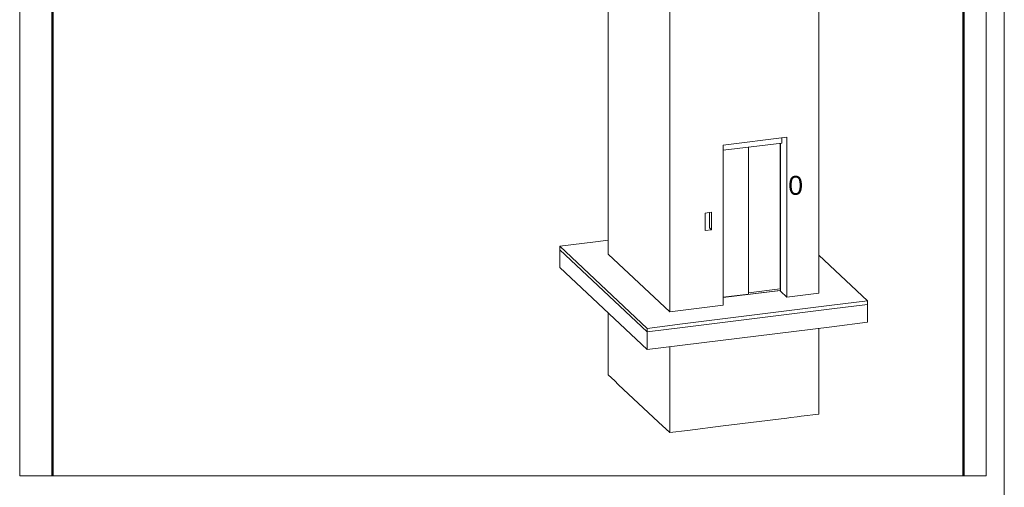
# Model space of a CAD drawing. Extents: x 294 to 994, y 7 to 427.
# Tile 27 of 33: x 666 to 805, y 178 to 244. Entities that reach past the tile are written whole.
import ezdxf

# ---------------------------------------------------------------- set-up
doc = ezdxf.new("R2010")
doc.units = 0
doc.layers.get('0').update_dxf_attribs({"lineweight": 5})
doc.layers.add('_3d_View_', color=7, linetype='Continuous')
doc.layers.add('G-ANNO-TTLB', color=7, linetype='Continuous', lineweight=13)
doc.layers.add('X_Geometrie', color=3, linetype='Continuous', lineweight=50, true_color=0x00ff00, plot=False)
doc.styles.get("Standard").update_dxf_attribs({"font": 'arial.ttf'})

# ---------------------------------------------------------------- blocks, each defined once
blk = doc.blocks.new('Polygon-A05LE1RZBH', base_point=(670.8, 179.83))
at = {"color": 0, "linetype": 'ByBlock', "lineweight": -2, "ltscale": 0.5}
for p, q in [((670.8, 179.83), (670.8, 353.16)), ((799.3, 353.16), (799.3, 179.83))]:
    blk.add_line(p, q, dxfattribs=at)
blk = doc.blocks.new('Blockreferenz-A05LE1TFBH', base_point=(749.17, 185.94))
at = {"color": 0, "linetype": 'ByBlock', "lineweight": -2, "ltscale": 0.13}
for p, q in [((767.72, 343.74), (751.68, 341.74)), ((770.22, 344.05), (767.72, 343.74)), ((771.13, 343.19), (770.22, 344.05)), ((777.97, 336.76), (771.13, 343.19)), ((751.68, 341.74), (749.17, 341.43)), ((749.17, 341.43), (750.09, 340.57)), ((750.09, 340.57), (749.17, 341.43)), ((749.17, 341.43), (749.17, 337.92)), ((750.09, 340.57), (750.59, 340.09)), ((750.59, 340.09), (750.09, 340.57)), ((750.59, 340.09), (756.25, 334.78)), ((756.25, 334.78), (750.59, 340.09)), ((761.11, 338.72), (765.78, 339.3)), ((765.78, 339.3), (761.11, 338.72)), ((765.78, 337.29), (765.78, 339.3)), ((765.78, 339.3), (768.16, 337.06)), ((768.16, 337.06), (765.78, 339.3)), ((749.17, 337.92), (749.17, 301.84)), ((763.5, 336.48), (761.11, 338.72)), ((763, 336.95), (765.78, 337.29)), ((768.16, 337.06), (763.5, 336.48)), ((765.78, 337.29), (766.28, 336.82)), ((778.89, 335.91), (777.97, 336.76)), ((756.25, 334.78), (756.93, 334.14)), ((756.93, 334.14), (756.25, 334.78)), ((765.36, 334.22), (774.38, 335.34)), ((774.38, 335.34), (765.36, 334.22)), ((774.38, 335.34), (774.93, 335.41)), ((774.93, 335.41), (774.38, 335.34)), ((774.93, 335.41), (775.83, 335.53)), ((775.83, 335.53), (774.93, 335.41)), ((775.83, 335.53), (776.38, 335.59)), ((776.38, 335.59), (775.83, 335.53)), ((776.38, 335.59), (778.89, 335.91)), ((778.89, 335.91), (776.38, 335.59)), ((778.89, 332.4), (778.89, 335.91)), ((756.93, 334.14), (757.84, 333.29)), ((757.84, 333.29), (756.93, 334.14)), ((757.84, 333.29), (760.34, 333.6)), ((760.34, 333.6), (757.84, 333.29)), ((760.34, 333.6), (765.36, 334.22)), ((765.36, 334.22), (760.34, 333.6)), ((757.84, 333.29), (757.84, 329.78)), ((757.84, 329.78), (757.84, 333.29)), ((778.89, 296.31), (778.89, 332.4)), ((757.84, 329.78), (757.84, 293.69)), ((757.84, 293.69), (757.84, 329.78)), ((765.36, 317.18), (774.38, 318.3)), ((774.38, 318.3), (774.38, 295.75)), ((774.38, 295.75), (774.38, 318.3)), ((765.36, 294.63), (765.36, 317.18)), ((773.46, 317.46), (773.46, 307.85)), ((762.82, 307.61), (763.72, 307.72)), ((762.82, 305.15), (762.82, 307.61)), ((763.45, 305.67), (763.45, 307.69)), ((763.72, 307.72), (763.72, 305.27)), ((763.72, 305.27), (763.72, 307.72)), ((773.46, 307.85), (773.46, 307.55)), ((773.46, 307.55), (773.46, 303.28)), ((762.82, 305.68), (762.83, 305.65)), ((762.83, 305.65), (762.82, 305.68)), ((762.83, 305.65), (762.82, 305.67)), ((762.82, 305.62), (762.85, 305.6)), ((762.83, 305.65), (762.85, 305.6)), ((762.85, 305.6), (762.83, 305.65)), ((762.83, 305.54), (762.85, 305.6)), ((762.85, 305.6), (762.83, 305.54)), ((763.45, 305.52), (763.45, 305.67)), ((762.83, 305.54), (762.82, 305.55)), ((762.83, 305.54), (762.82, 305.51)), ((762.82, 305.51), (762.83, 305.54)), ((763.45, 305.52), (762.82, 305.44)), ((762.82, 305.15), (763.72, 305.27)), ((763.72, 305.27), (762.82, 305.15)), ((763.72, 305.27), (763.45, 305.52)), ((773.46, 303.28), (773.46, 296.61)), ((749.17, 293.49), (749.17, 259.24)), ((778.89, 253.71), (778.89, 291.37)), ((757.84, 288.75), (757.84, 251.09)), ((757.84, 251.09), (757.84, 288.75)), ((765.36, 274.58), (774.38, 275.71)), ((774.38, 275.71), (774.38, 253.15)), ((774.38, 253.15), (774.38, 275.71)), ((765.36, 252.03), (765.36, 274.58)), ((773.46, 274.86), (773.46, 265.25)), ((762.82, 265.01), (763.72, 265.12)), ((762.82, 262.55), (762.82, 265.01)), ((763.45, 263.07), (763.45, 265.09)), ((763.72, 265.12), (763.72, 262.67)), ((763.72, 262.67), (763.72, 265.12)), ((773.46, 265.25), (773.46, 264.95)), ((773.46, 264.95), (773.46, 260.68)), ((762.82, 263.08), (762.83, 263.05)), ((762.83, 263.05), (762.82, 263.08)), ((762.83, 263.05), (762.82, 263.07)), ((762.82, 263.02), (762.85, 263)), ((762.83, 262.94), (762.82, 262.95)), ((762.83, 262.94), (762.82, 262.91)), ((762.82, 262.91), (762.83, 262.94)), ((763.45, 262.92), (762.82, 262.85)), ((762.82, 262.55), (763.72, 262.67)), ((763.72, 262.67), (762.82, 262.55)), ((762.83, 263.05), (762.85, 263)), ((762.85, 263), (762.83, 263.05)), ((762.83, 262.94), (762.85, 263)), ((762.85, 263), (762.83, 262.94)), ((763.45, 262.92), (763.45, 263.07)), ((763.72, 262.67), (763.45, 262.92)), ((773.46, 260.68), (773.46, 254.01)), ((773.42, 255.69), (773.46, 255.64)), ((749.17, 250.9), (749.17, 211.12)), ((778.89, 205.6), (778.89, 248.77)), ((757.84, 246.15), (757.84, 202.98)), ((757.84, 202.98), (757.84, 246.15)), ((765.36, 226.47), (774.38, 227.59)), ((765.36, 203.92), (765.36, 226.47)), ((773.46, 226.75), (773.46, 217.14)), ((774.38, 227.59), (774.38, 205.04)), ((774.38, 205.04), (774.38, 227.59)), ((762.82, 216.9), (763.72, 217.01)), ((762.82, 214.44), (762.82, 216.9)), ((763.45, 214.96), (763.45, 216.98)), ((763.72, 217.01), (763.72, 214.55)), ((763.72, 214.55), (763.72, 217.01)), ((773.46, 217.14), (773.46, 216.84)), ((773.46, 216.84), (773.46, 212.56)), ((762.82, 214.96), (762.83, 214.94)), ((762.83, 214.94), (762.82, 214.96)), ((762.83, 214.94), (762.82, 214.96)), ((762.82, 214.91), (762.85, 214.89)), ((762.83, 214.83), (762.82, 214.84)), ((762.83, 214.83), (762.82, 214.8)), ((762.82, 214.8), (762.83, 214.83)), ((762.82, 214.44), (763.72, 214.55)), ((763.72, 214.55), (762.82, 214.44)), ((762.83, 214.94), (762.85, 214.89)), ((762.85, 214.89), (762.83, 214.94)), ((762.85, 214.89), (762.83, 214.83)), ((762.83, 214.83), (762.85, 214.89)), ((763.45, 214.81), (763.45, 214.96)), ((763.72, 214.55), (763.45, 214.81)), ((773.46, 212.56), (773.46, 205.9)), ((773.42, 207.57), (773.46, 207.53)), ((749.17, 202.78), (749.17, 197.59)), ((778.89, 192.07), (778.89, 200.65)), ((749.17, 197.59), (749.17, 194.08)), ((757.84, 198.03), (757.84, 189.45)), ((757.84, 189.45), (757.84, 198.03)), ((749.17, 194.08), (750.09, 193.23)), ((750.09, 193.23), (750.59, 192.75)), ((750.59, 192.75), (756.25, 187.44)), ((778.89, 188.56), (778.89, 192.07)), ((757.84, 189.45), (757.84, 185.94)), ((757.84, 185.94), (757.84, 189.45)), ((765.36, 186.88), (774.38, 188)), ((774.38, 188), (774.93, 188.07)), ((774.93, 188.07), (775.83, 188.18)), ((775.83, 188.18), (776.38, 188.25)), ((776.38, 188.25), (778.89, 188.56)), ((756.25, 187.44), (757.84, 185.94)), ((757.84, 185.94), (760.34, 186.25)), ((760.34, 186.25), (765.36, 186.88))]:
    blk.add_line(p, q, dxfattribs=at)
blk = doc.blocks.new('Blockreferenz-A05LE1TNBH', base_point=(765.35, 225.74))
at = {"color": 0, "linetype": 'ByBlock', "lineweight": -2, "ltscale": 0.13}
for p, q in [((765.36, 225.74), (773.64, 226.77)), ((765.36, 225.74), (773.64, 226.77)), ((773.64, 226.77), (773.64, 227.5)), ((773.64, 226.77), (773.64, 226.77))]:
    blk.add_line(p, q, dxfattribs=at)
blk = doc.blocks.new('Blockreferenz-A05LE1TRBH', base_point=(765.35, 204.97))
at = {"color": 0, "linetype": 'ByBlock', "lineweight": -2, "ltscale": 0.13}
for p, q in [((773.42, 206.21), (773.42, 226.74)), ((768.97, 205.48), (768.97, 226.19)), ((765.36, 204.97), (773.46, 205.98)), ((768.97, 205.65), (773.42, 206.21)), ((773.46, 205.98), (773.39, 205.97)), ((773.46, 206.33), (773.42, 206.32)), ((765.36, 205.03), (768.97, 205.48))]:
    blk.add_line(p, q, dxfattribs=at)
blk = doc.blocks.new('Blockreferenz-A05LE1U1BH', base_point=(774.57, 219.46))
at = {"color": 0, "lineweight": -2, "insert": (774.57, 222.13), "char_height": 2.6667, "attachment_point": 1}
blk.add_mtext('{\\fArial Unicode MS;0}', dxfattribs=at)
blk = doc.blocks.new('Blockreferenz-A05LE1U5BH', base_point=(742.34, 197.64))
at = {"color": 0, "linetype": 'ByBlock', "lineweight": -2, "ltscale": 0.13}
for p, q in [((747.35, 212.84), (742.34, 212.21)), ((749.17, 213.06), (747.35, 212.84)), ((754.65, 200.64), (742.34, 212.21)), ((742.34, 212.21), (742.34, 211.71)), ((742.34, 212.21), (754.65, 200.64)), ((754.65, 200.14), (742.34, 211.71)), ((742.34, 211.71), (742.34, 209.21)), ((742.34, 211.71), (754.65, 200.14)), ((757.84, 202.98), (749.17, 211.12)), ((785.72, 204.51), (778.89, 210.94)), ((742.34, 209.21), (754.65, 197.64)), ((773.46, 207.53), (773.42, 207.57)), ((773.39, 205.97), (765.36, 204.97)), ((773.46, 205.9), (773.39, 205.97)), ((774.38, 205.04), (773.46, 205.9)), ((778.89, 205.6), (774.38, 205.04)), ((785.72, 204.51), (780.71, 203.89)), ((780.71, 203.89), (785.72, 204.51)), ((785.72, 204.01), (785.72, 204.51)), ((765.36, 203.92), (757.84, 202.98)), ((780.71, 203.89), (759.66, 201.27)), ((759.66, 201.27), (780.71, 203.89)), ((780.71, 203.39), (759.66, 200.77)), ((759.66, 200.77), (780.71, 203.39)), ((785.72, 204.01), (780.71, 203.39)), ((780.71, 203.39), (785.72, 204.01)), ((785.72, 201.5), (785.72, 204.01)), ((780.71, 200.88), (785.72, 201.5)), ((759.66, 201.27), (754.65, 200.64)), ((754.65, 200.64), (759.66, 201.27)), ((759.66, 200.77), (754.65, 200.14)), ((754.65, 200.14), (759.66, 200.77)), ((754.65, 200.14), (754.65, 200.64)), ((754.65, 200.64), (754.65, 200.14)), ((754.65, 197.64), (754.65, 200.14)), ((754.65, 200.14), (754.65, 197.64)), ((759.66, 198.26), (780.71, 200.88)), ((754.65, 197.64), (759.66, 198.26))]:
    blk.add_line(p, q, dxfattribs=at)
blk = doc.blocks.new('3D-Ansicht-Rahmen-A05LE1UVBH', base_point=(666.15, 179.83))
at = {"color": 0, "linetype": 'ByBlock', "lineweight": -2, "ltscale": 0.13}
for p, q in [((666.15, 179.83), (666.15, 353.16)), ((802.49, 353.16), (802.49, 179.83)), ((802.49, 179.83), (666.15, 179.83))]:
    blk.add_line(p, q, dxfattribs=at)

msp = doc.modelspace()

# ---------------------------------------------------------------- linework, layer by layer
at = {"layer": 'G-ANNO-TTLB', "ltscale": 0.13}
msp.add_line((805.04, 421.38), (805.04, 11.8), dxfattribs=at)

# ---------------------------------------------------------------- block references
at = {"ltscale": 0.13}
for name, p in [('Blockreferenz-A05LE1TFBH', (749.17, 185.94)), ('Blockreferenz-A05LE1TNBH', (765.35, 225.74)), ('Blockreferenz-A05LE1TRBH', (765.35, 204.97)), ('Blockreferenz-A05LE1U1BH', (774.57, 219.46)), ('Blockreferenz-A05LE1U5BH', (742.34, 197.64))]:
    msp.add_blockref(name, p, dxfattribs=at)
at = {"layer": '_3d_View_', "color": 7, "linetype": 'Continuous', "lineweight": 13}
msp.add_blockref('3D-Ansicht-Rahmen-A05LE1UVBH', (666.15, 179.83), dxfattribs=at)
at = {"layer": 'X_Geometrie', "ltscale": 0.5}
msp.add_blockref('Polygon-A05LE1RZBH', (670.8, 179.83), dxfattribs=at)

doc.saveas('drawing.dxf')
